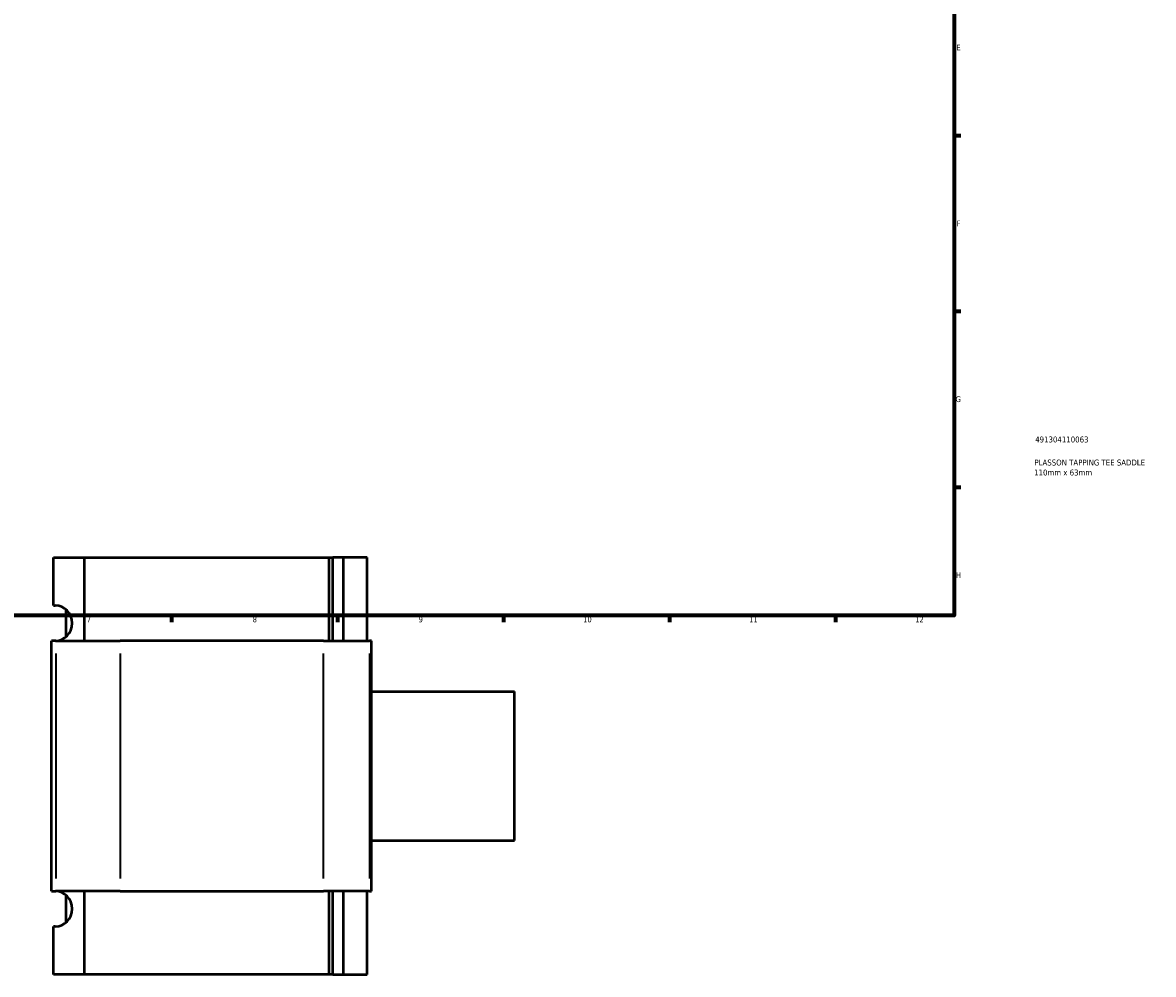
# Model space of a CAD drawing. Header units: millimetres. Extents: x -80 to 1275, y -131 to 1539.
# Tile 4 of 7: x 428 to 905, y -131 to 270. Entities that reach past the tile are written whole.
import ezdxf

# ---------------------------------------------------------------- set-up
doc = ezdxf.new("R2010")
doc.units = ezdxf.units.MM
for name, color, linetype, lineweight in [('Border (ANSI)', 7, 'Continuous', 70), ('Title (ISO)', 7, 'Continuous', 50), ('Visible (ANSI)', 7, 'Continuous', 50), ('Visible Narrow (ANSI)', 7, 'Continuous', 35)]:
    doc.layers.add(name, color=color, linetype=linetype, lineweight=lineweight)
doc.styles.add('Note Text (ANSI)', font='tahoma.ttf')
doc.styles.add('Note Text (ISO)', font='tahoma.ttf')

# ---------------------------------------------------------------- blocks, each defined once
blk = doc.blocks.new('Borders Default Border')
at = {"layer": 'Border (ANSI)'}
for p, q in [((821, 222.75), (823.8, 222.75)), ((821, 148.5), (823.8, 148.5)), ((821, 74.25), (823.8, 74.25)), ((490.58, 20), (490.58, 17.2)), ((560.67, 20), (560.67, 17.2)), ((630.75, 20), (630.75, 17.2)), ((700.83, 20), (700.83, 17.2)), ((770.92, 20), (770.92, 17.2))]:
    blk.add_line(p, q, dxfattribs=at)
at = {"layer": 'Border (ANSI)', "flags": 128}
blk.add_lwpolyline([(20, 20), (20, 574), (821, 574), (821, 20), (20, 20)], dxfattribs=at)
at = {"layer": 'Border (ANSI)', "color": 5, "true_color": 0x0000ff, "char_height": 2.4, "attachment_point": 7, "style": 'Note Text (ANSI)'}
for s, insert in [('E', (821.91, 258.68)), ('F', (821.98, 184.43)), ('G', (821.6, 110.13)), ('H', (821.73, 35.93)), ('7', (454.8, 17.2)), ('8', (524.84, 17.15)), ('9', (594.92, 17.15)), ('10', (664.35, 17.15)), ('11', (734.43, 17.2)), ('12', (804.52, 17.2))]:
    blk.add_mtext(s, dxfattribs=dict(at, insert=insert))
blk = doc.blocks.new('Title Blocks ISO')
at = {"layer": 'Title (ISO)', "color": 232, "true_color": 0xca0064, "style": 'Note Text (ISO)'}
for tag, p in [('PART_NUMBER_001', (34.16, 73.13)), ('DESCRIPTION_001', (33.84, 63.4)), ('DESCRIPTION_002', (33.71, 59.18))]:
    blk.add_attdef(tag, p, '', height=2.5, dxfattribs=at)

msp = doc.modelspace()

# ---------------------------------------------------------------- linework, layer by layer
at = {"layer": 'Visible (ANSI)'}
for p, q in [((440.82, 44.53), (453.74, 44.53)), ((440.82, 24.33), (440.82, 44.53)), ((453.74, 44.53), (453.74, 9.33)), ((453.74, 44.53), (557.11, 44.53)), ((557.11, 9.33), (557.11, 44.53)), ((557.11, 44.53), (558.66, 44.53)), ((558.66, 9.33), (558.66, 44.53)), ((563.18, 44.53), (558.66, 44.53)), ((573.18, 44.53), (563.18, 44.53)), ((563.18, 9.33), (563.18, 44.53)), ((573.18, 9.33), (573.18, 44.53)), ((440.82, 24.33), (441.53, 24.33)), ((446.04, 11.07), (446.04, 22.59)), ((441.7, 9.33), (439.93, 9.33)), ((439.93, -96.27), (439.93, 9.33)), ((441.7, 9.33), (468.87, 9.33)), ((554.7, 9.33), (468.87, 9.33)), ((554.7, 9.33), (574.14, 9.33)), ((575.03, 9.33), (574.14, 9.33)), ((575.03, -96.27), (575.03, 9.33)), ((575.03, -11.97), (635.43, -11.97)), ((635.43, -74.97), (635.43, -11.97)), ((575.03, -74.97), (635.43, -74.97)), ((439.93, -96.27), (441.7, -96.27)), ((468.87, -96.27), (441.7, -96.27)), ((446.04, -109.53), (446.04, -98.01)), ((453.74, -96.27), (453.74, -131.47)), ((468.87, -96.27), (554.7, -96.27)), ((574.14, -96.27), (554.7, -96.27)), ((557.11, -131.47), (557.11, -96.27)), ((558.66, -131.47), (558.66, -96.27)), ((563.18, -131.47), (563.18, -96.27)), ((573.18, -131.47), (573.18, -96.27)), ((574.14, -96.27), (575.03, -96.27)), ((441.53, -111.27), (440.82, -111.27)), ((440.82, -131.47), (440.82, -111.27)), ((453.74, -131.47), (440.82, -131.47)), ((557.11, -131.47), (453.74, -131.47)), ((558.66, -131.47), (557.11, -131.47)), ((558.66, -131.47), (563.18, -131.47)), ((563.18, -131.47), (573.18, -131.47))]:
    msp.add_line(p, q, dxfattribs=at)
for centre in [(441.53, 16.83), (441.53, -103.77)]:
    msp.add_ellipse(centre, major_axis=(0, 7.5), ratio=0.939693, start_param=3.141593, end_param=6.283185, dxfattribs=at)
at = {"layer": 'Visible Narrow (ANSI)'}
for p, q in [((441.7, 4.05), (441.7, -90.99)), ((468.87, 4.05), (468.87, -90.99)), ((554.7, -90.99), (554.7, 4.05)), ((574.14, 4.05), (574.14, -90.99))]:
    msp.add_line(p, q, dxfattribs=at)

# ---------------------------------------------------------------- block references
msp.add_blockref('Borders Default Border', (0, 0))
msp.add_blockref('Title Blocks ISO', (821, 20)).add_auto_attribs({'PART_NUMBER_001': '491304110063', 'DESCRIPTION_001': 'PLASSON TAPPING TEE SADDLE', 'DESCRIPTION_002': '110mm x 63mm'})

doc.saveas('drawing.dxf')
